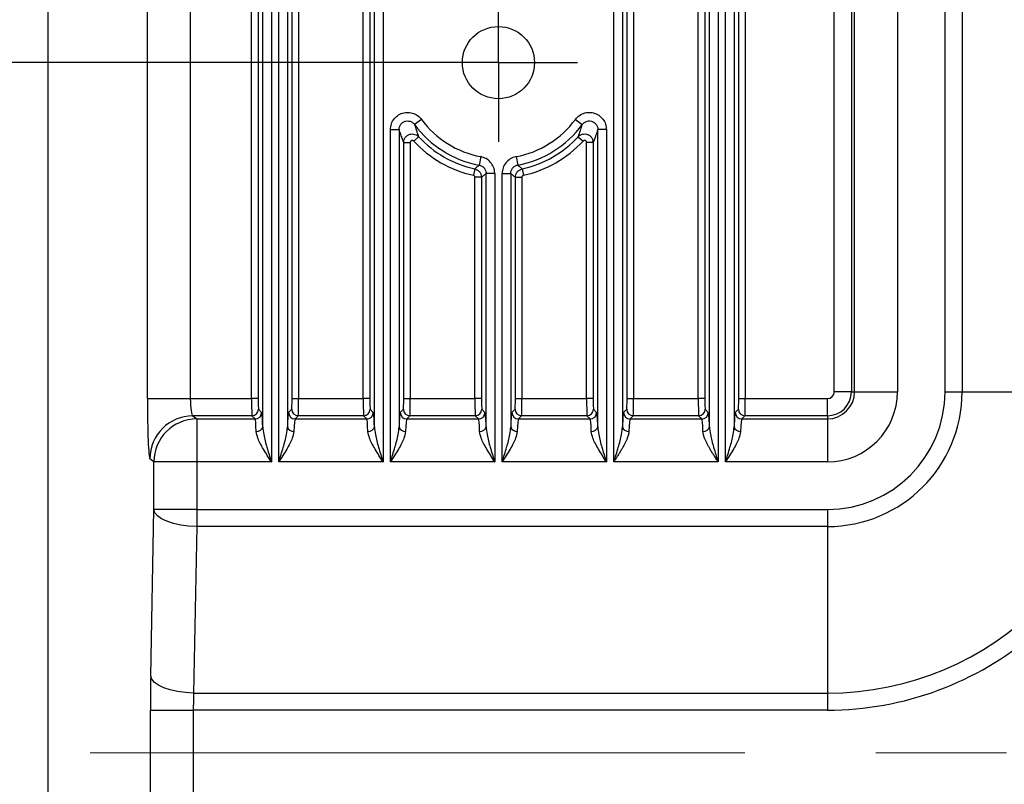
# Model space of a CAD drawing. Header units: millimetres. Extents: x 0 to 1260, y 0 to 891.
# Tile 35 of 56: x 655 to 712, y 329 to 374. Entities that reach past the tile are written whole.
import ezdxf

# ---------------------------------------------------------------- set-up
doc = ezdxf.new("R2010")
doc.units = ezdxf.units.MM
doc.header["$LTSCALE"] = 3
doc.linetypes.add('CENTERX2', pattern=[20.32, 12.7, -2.54, 2.54, -2.54])
doc.layers.add('FORMAT', color=7, linetype='Continuous')
doc.styles.add('SLDTEXTSTYLE0', font='TXT', dxfattribs={"width": 0.605})
doc.dimstyles.new('SLDDIMSTYLE3', dxfattribs={"dimtxt": 7.704956, "dimasz": 9.906, "dimexe": 0, "dimexo": 0.0625, "dimgap": 1.926239, "dimtad": 1, "dimdec": 1, "dimrnd": 1e-09, "dimzin": 12, "dimdsep": 46, "dimtxsty": 'SLDTEXTSTYLE0', "dimsah": 1, "dimcen": 0.09, "dimadec": 0, "dimazin": 3, "dimtfac": 1, "dimtdec": 1, "dimtofl": 0, "dimtmove": 0, "dimatfit": 3, "dimfxl": 1, "dimfrac": 2, "dimtolj": 1, "dimtzin": 12, "dimarcsym": 0})
doc.dimstyles.new('SLDDIMSTYLE9', dxfattribs={"dimtxt": 7.704956, "dimasz": 9.906, "dimexe": 0, "dimexo": 0.0625, "dimgap": 1.926239, "dimtad": 1, "dimdec": 1, "dimrnd": 1e-09, "dimzin": 12, "dimdsep": 46, "dimtxsty": 'SLDTEXTSTYLE0', "dimsah": 1, "dimcen": 0.09, "dimadec": 0, "dimazin": 3, "dimtfac": 1, "dimtofl": 0, "dimtmove": 0, "dimatfit": 3, "dimfxl": 1, "dimfrac": 2, "dimtolj": 1, "dimtzin": 12, "dimarcsym": 0})

# ---------------------------------------------------------------- blocks, each defined once
blk = doc.blocks.new('_D_15')
at = {"layer": 'FORMAT'}
for p, q in [((678.071, 371.32), (623.635, 371.32)), ((626.635, 291.02), (626.635, 371.32)), ((613.039, 344.399), (613.039, 347.045)), ((613.039, 347.045), (624.871, 347.045)), ((624.871, 347.045), (624.871, 344.399)), ((613.039, 317.941), (613.039, 315.295)), ((624.871, 315.295), (624.871, 317.941)), ((613.039, 315.295), (624.871, 315.295)), ((678.071, 291.02), (623.635, 291.02))]:
    blk.add_line(p, q, dxfattribs=at)
for points in [[(626.635, 371.32), (625.111, 361.414), (628.159, 361.414)], [(626.635, 291.02), (628.159, 300.926), (625.111, 300.926)]]:
    blk.add_solid(points, dxfattribs=at)
at = {"layer": 'FORMAT', "char_height": 7.9375, "attachment_point": 1, "rotation": 90, "style": 'SLDTEXTSTYLE0'}
for s, insert in [('3,161', (614.639, 317.941)), ('80,3', (601.043, 320.88))]:
    blk.add_mtext(s, dxfattribs=dict(at, insert=insert))
blk = doc.blocks.new('_D_16')
at = {"layer": 'FORMAT'}
for p, q in [((623.635, 394.42), (593.396, 394.42)), ((596.396, 394.42), (596.396, 267.92)), ((657.691, 394.42), (629.635, 394.42)), ((582.8, 354.903), (582.8, 357.549)), ((582.8, 357.549), (594.632, 357.549)), ((594.632, 357.549), (594.632, 354.903)), ((582.8, 334.324), (582.8, 331.678)), ((594.632, 331.678), (594.632, 334.324)), ((582.8, 331.678), (594.632, 331.678)), ((653.47, 267.92), (593.396, 267.92))]:
    blk.add_line(p, q, dxfattribs=at)
for points in [[(596.396, 394.42), (594.872, 384.514), (597.92, 384.514)], [(596.396, 267.92), (597.92, 277.826), (594.872, 277.826)]]:
    blk.add_solid(points, dxfattribs=at)
at = {"layer": 'FORMAT', "char_height": 7.9375, "attachment_point": 1, "rotation": 90, "style": 'SLDTEXTSTYLE0'}
for s, insert in [('126,5', (570.804, 331.384)), ('4,98', (584.4, 334.324))]:
    blk.add_mtext(s, dxfattribs=dict(at, insert=insert))
blk = doc.blocks.new('SW_CENTERMARKSYMBOL_0')
at = {"layer": 'FORMAT', "color": 0}
for p, q in [((0, 2.5), (0, 4.6)), ((0, 0), (0, 2.5)), ((-2.5, 0), (-4.6, 0)), ((0, 0), (-2.5, 0)), ((0, 0), (0, -2.5)), ((0, 0), (2.5, 0)), ((2.5, 0), (4.6, 0)), ((0, -2.5), (0, -4.6))]:
    blk.add_line(p, q, dxfattribs=at)

msp = doc.modelspace()

# ---------------------------------------------------------------- linework, layer by layer
at = {"color": 7, "linetype": 'Continuous', "lineweight": 25}
for p, q in [((702.217236, 352.169698), (702.217236, 390.414918)), ((674.803393, 351.773783), (674.803393, 390.192382)), ((675.184161, 390.192382), (675.184161, 351.773783)), ((690.15848, 351.773783), (690.15848, 390.192382)), ((690.539248, 390.192382), (690.539248, 351.773783)), ((694.303393, 351.773783), (694.303393, 390.192382)), ((694.684161, 390.192382), (694.684161, 351.773783)), ((696.65848, 351.773783), (696.65848, 390.192382)), ((697.039248, 390.192382), (697.039248, 351.773783)), ((703.216627, 390.267438), (703.216627, 352.169698)), ((703.398988, 352.169698), (703.398988, 390.039434)), ((705.897465, 390.039434), (705.897465, 352.169698)), ((708.665576, 352.169698), (708.665576, 390.039434)), ((709.657783, 390.039434), (709.657783, 352.169698)), ((668.303393, 351.773783), (668.303393, 385.382262)), ((668.684161, 385.382262), (668.684161, 351.773783)), ((670.65848, 351.773783), (670.65848, 385.382262)), ((671.039248, 385.382262), (671.039248, 351.773783)), ((675.454788, 350.137136), (675.454788, 385.576156)), ((675.954484, 385.576156), (675.954484, 348.093554)), ((689.388158, 348.093554), (689.388158, 385.576156)), ((689.887853, 385.576156), (689.887853, 350.137136)), ((694.954788, 350.137136), (694.954788, 385.576156)), ((695.454484, 385.576156), (695.454484, 348.093554)), ((695.888158, 348.093554), (695.888158, 385.576156)), ((696.387853, 385.576156), (696.387853, 350.137136)), ((662.23848, 351.773783), (662.23848, 382.331519)), ((664.7361, 382.331519), (664.7361, 351.773783)), ((668.954788, 350.137136), (668.954788, 380.766035)), ((669.454484, 380.766035), (669.454484, 348.093554)), ((669.888158, 348.093554), (669.888158, 380.766035)), ((670.387853, 380.766035), (670.387853, 350.137136)), ((656.470474, 282.224746), (656.470474, 379.82465)), ((678.191747, 368.014687), (677.789648, 367.71802)), ((687.150894, 368.014687), (687.552993, 367.71802)), ((676.388158, 348.093554), (676.388158, 367.421352)), ((676.388158, 367.421352), (676.887853, 367.421352)), ((676.887853, 367.421352), (676.887853, 350.137136)), ((688.954484, 367.421352), (688.454788, 367.421352)), ((688.454788, 350.137136), (688.454788, 367.421352)), ((688.954484, 367.421352), (688.954484, 348.093554)), ((678.024579, 367.01071), (677.74538, 366.751804)), ((687.318062, 367.01071), (687.597262, 366.751804)), ((677.15848, 351.773783), (677.15848, 366.670939)), ((677.15848, 366.670939), (677.539248, 366.670939)), ((677.539248, 366.670939), (677.539248, 351.773783)), ((688.184161, 366.670939), (687.803393, 366.670939)), ((687.803393, 351.773783), (687.803393, 366.670939)), ((688.184161, 366.670939), (688.184161, 351.773783)), ((681.640205, 365.849188), (681.547649, 365.35814)), ((683.702437, 365.849188), (683.794992, 365.35814)), ((681.293138, 365.134215), (681.21033, 364.76256)), ((684.049504, 365.134215), (684.132312, 364.76256)), ((681.684161, 364.646479), (681.303393, 364.646479)), ((681.303393, 351.773783), (681.303393, 364.646479)), ((681.684161, 364.646479), (681.684161, 351.773783)), ((682.454484, 364.867091), (681.954788, 364.867091)), ((681.954788, 350.137136), (681.954788, 364.867091)), ((682.454484, 364.867091), (682.454484, 348.093554)), ((682.888158, 348.093554), (682.888158, 364.867091)), ((682.888158, 364.867091), (683.387853, 364.867091)), ((683.387853, 364.867091), (683.387853, 350.137136)), ((683.65848, 351.773783), (683.65848, 364.646479)), ((683.65848, 364.646479), (684.039248, 364.646479)), ((684.039248, 364.646479), (684.039248, 351.773783)), ((703.216627, 352.169698), (702.217236, 352.169698)), ((703.216627, 352.169698), (703.398988, 352.169698)), ((703.398988, 352.169698), (705.897465, 352.169698)), ((708.665576, 352.169698), (709.657783, 352.169698)), ((709.657783, 352.169698), (719.346462, 352.169698)), ((662.23848, 351.773783), (664.7361, 351.773783)), ((664.7361, 351.773783), (668.303393, 351.773783)), ((668.684161, 351.773783), (668.303393, 351.773783)), ((670.65848, 351.773783), (671.039248, 351.773783)), ((671.039248, 351.773783), (674.803393, 351.773783)), ((675.184161, 351.773783), (674.803393, 351.773783)), ((677.15848, 351.773783), (677.539248, 351.773783)), ((677.539248, 351.773783), (681.303393, 351.773783)), ((681.684161, 351.773783), (681.303393, 351.773783)), ((683.65848, 351.773783), (684.039248, 351.773783)), ((684.039248, 351.773783), (687.803393, 351.773783)), ((688.184161, 351.773783), (687.803393, 351.773783)), ((690.15848, 351.773783), (690.539248, 351.773783)), ((690.539248, 351.773783), (694.303393, 351.773783)), ((694.684161, 351.773783), (694.303393, 351.773783)), ((696.65848, 351.773783), (697.039248, 351.773783)), ((697.039248, 351.773783), (701.821321, 351.773783)), ((701.821321, 350.774392), (701.821321, 351.773783)), ((664.883581, 350.774392), (665.111585, 350.592031)), ((668.324255, 350.774392), (664.883581, 350.774392)), ((668.506616, 350.592031), (668.324255, 350.774392)), ((668.705023, 351.15516), (668.887384, 350.972798)), ((670.455257, 350.972798), (670.637619, 351.15516)), ((671.018386, 350.774392), (670.836025, 350.592031)), ((674.824255, 350.774392), (671.018386, 350.774392)), ((675.006616, 350.592031), (674.824255, 350.774392)), ((675.205023, 351.15516), (675.387384, 350.972798)), ((676.955257, 350.972798), (677.137619, 351.15516)), ((677.518386, 350.774392), (677.336025, 350.592031)), ((681.324255, 350.774392), (677.518386, 350.774392)), ((681.506616, 350.592031), (681.324255, 350.774392)), ((681.705023, 351.15516), (681.887384, 350.972798)), ((683.455257, 350.972798), (683.637619, 351.15516)), ((684.018386, 350.774392), (683.836025, 350.592031)), ((687.824255, 350.774392), (684.018386, 350.774392)), ((688.006616, 350.592031), (687.824255, 350.774392)), ((688.205023, 351.15516), (688.387384, 350.972798)), ((689.955257, 350.972798), (690.137619, 351.15516)), ((690.518386, 350.774392), (690.336025, 350.592031)), ((694.324255, 350.774392), (690.518386, 350.774392)), ((694.506616, 350.592031), (694.324255, 350.774392)), ((694.705023, 351.15516), (694.887384, 350.972798)), ((696.455257, 350.972798), (696.637619, 351.15516)), ((697.018386, 350.774392), (696.836025, 350.592031)), ((701.821321, 350.774392), (697.018386, 350.774392)), ((701.821321, 350.774392), (701.821321, 350.592031)), ((665.111585, 350.592031), (665.111585, 348.093554)), ((665.111585, 350.592031), (668.506616, 350.592031)), ((670.836025, 350.592031), (675.006616, 350.592031)), ((677.336025, 350.592031), (681.506616, 350.592031)), ((683.836025, 350.592031), (688.006616, 350.592031)), ((690.336025, 350.592031), (694.506616, 350.592031)), ((696.836025, 350.592031), (701.821321, 350.592031)), ((701.821321, 350.592031), (701.821321, 348.093554)), ((662.613964, 348.093554), (662.38596, 348.275915)), ((665.111585, 348.093554), (662.613964, 348.093554)), ((662.613964, 345.325443), (662.613964, 348.093554)), ((665.111585, 348.093554), (665.111585, 345.325443)), ((669.454484, 348.093554), (665.111585, 348.093554)), ((675.954484, 348.093554), (669.888158, 348.093554)), ((682.454484, 348.093554), (676.388158, 348.093554)), ((688.954484, 348.093554), (682.888158, 348.093554)), ((695.454484, 348.093554), (689.388158, 348.093554)), ((701.821321, 348.093554), (695.888158, 348.093554)), ((662.431053, 335.636764), (662.613964, 345.325443)), ((665.111585, 345.325443), (662.613964, 345.325443)), ((665.111585, 345.325443), (701.821321, 345.325443)), ((665.111585, 345.325443), (665.111585, 344.333235)), ((701.821321, 345.325443), (701.821321, 344.333235)), ((665.111585, 344.333235), (664.928674, 334.644557)), ((701.821321, 344.333235), (665.111585, 344.333235)), ((701.821321, 344.333235), (701.821321, 334.644557)), ((664.928674, 334.644557), (701.821321, 334.644557)), ((701.821321, 334.644557), (701.821321, 333.652349)), ((662.413124, 328.687047), (662.413124, 333.652349)), ((662.413124, 333.652349), (664.910744, 333.652349)), ((701.821321, 333.652349), (664.910744, 333.652349)), ((664.910744, 333.652349), (664.910744, 328.687047))]:
    msp.add_line(p, q, dxfattribs=at)
at = {"color": 7, "linetype": 'Continuous', "lineweight": 25, "flags": 128}
for points in [[(665.111585, 344.333235), (664.636211, 344.358905), (664.178188, 344.419853), (663.754235, 344.513856), (663.379827, 344.637483), (663.068629, 344.786221), (662.832001, 344.954641), (662.678579, 345.136595), (662.613964, 345.325443)], [(664.928674, 334.644557), (664.4533, 334.670226), (663.995277, 334.731174), (663.571325, 334.825177), (663.196916, 334.948804), (662.885718, 335.097542), (662.64909, 335.265962), (662.495668, 335.447916), (662.431053, 335.636764)]]:
    msp.add_lwpolyline(points, dxfattribs=at)
at = {"color": 7, "linetype": 'Continuous', "lineweight": 25}
msp.add_circle((682.671321, 371.319698), 2.1, dxfattribs=at)
for centre, radius, start, end in [((682.671321, 371.319698), 5.566837, 216.41975606, 259.32576466), ((682.671321, 371.319698), 5.566837, 280.67423534, 323.58024394), ((682.671321, 371.319698), 6.066532, 216.41975606, 259.32576466), ((682.671321, 371.319698), 6.066532, 280.67423534, 323.58024394), ((682.671321, 371.319698), 6.33716, 222.84018933, 257.43914421), ((682.671321, 371.319698), 6.33716, 282.56085579, 317.15981067), ((682.671321, 371.319698), 6.717927, 222.84018933, 257.43914421), ((682.671321, 371.319698), 6.717927, 282.56085579, 317.15981067), ((701.821321, 352.169698), 4.076144, 270, 0), ((701.821321, 352.169698), 6.844255, 270, 0), ((701.821321, 352.169698), 1.577667, 270, 0), ((701.821321, 352.169698), 7.836462, 270, 0), ((701.821321, 352.169698), 17.525141, 270, 0), ((701.821321, 352.169698), 1.395306, 270, 0), ((701.821321, 352.169698), 0.395915, 270, 0), ((664.888469, 348.271885), 2.502512, 90.11191443, 179.90773075), ((668.323711, 351.155704), 0.381312, 270.08169188, 359.91830812), ((668.506073, 350.973342), 0.381312, 270.08169188, 359.91830812), ((670.836569, 350.973342), 0.381312, 180.08169188, 269.91830812), ((671.01893, 351.155704), 0.381312, 180.08169188, 269.91830812), ((674.823711, 351.155704), 0.381312, 270.08169188, 359.91830812), ((675.006073, 350.973342), 0.381312, 270.08169188, 359.91830812), ((677.336569, 350.973342), 0.381312, 180.08169188, 269.91830812), ((677.51893, 351.155704), 0.381312, 180.08169188, 269.91830812), ((681.323711, 351.155704), 0.381312, 270.08169188, 359.91830812), ((681.506073, 350.973342), 0.381312, 270.08169188, 359.91830812), ((683.836569, 350.973342), 0.381312, 180.08169188, 269.91830812), ((684.01893, 351.155704), 0.381312, 180.08169188, 269.91830812), ((687.823711, 351.155704), 0.381312, 270.08169188, 359.91830812), ((688.006073, 350.973342), 0.381312, 270.08169188, 359.91830812), ((690.336569, 350.973342), 0.381312, 180.08169188, 269.91830812), ((690.51893, 351.155704), 0.381312, 180.08169188, 269.91830812), ((694.323711, 351.155704), 0.381312, 270.08169188, 359.91830812), ((694.506073, 350.973342), 0.381312, 270.08169188, 359.91830812), ((696.836569, 350.973342), 0.381312, 180.08169188, 269.91830812), ((697.01893, 351.155704), 0.381312, 180.08169188, 269.91830812), ((665.116473, 348.089523), 2.502512, 90.11191443, 179.90773075), ((668.612852, 350.215534), 0.350808, 263.64478803, 347.08668524), ((670.729789, 350.215534), 0.350808, 192.91331476, 276.35521197), ((675.112852, 350.215534), 0.350808, 263.64478803, 347.08668524), ((677.229789, 350.215534), 0.350808, 192.91331476, 276.35521197), ((681.612852, 350.215534), 0.350808, 263.64478803, 347.08668524), ((683.729789, 350.215534), 0.350808, 192.91331476, 276.35521197), ((688.112852, 350.215534), 0.350808, 263.64478803, 347.08668524), ((690.229789, 350.215534), 0.350808, 192.91331476, 276.35521197), ((694.612852, 350.215534), 0.350808, 263.64478803, 347.08668524), ((696.729789, 350.215534), 0.350808, 192.91331476, 276.35521197), ((701.821321, 352.169698), 18.517349, 270, 310.6847634)]:
    msp.add_arc(centre, radius, start, end, dxfattribs=at)
for centre, major_axis, ratio, start_param, end_param in [((662.391293, 351.773783), (0, 3.5), 0.043660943, 1.570796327, 3.106686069), ((664.888914, 351.773783), (0, 1), 0.1528133, 1.570796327, 3.106686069), ((668.325009, 351.773783), (0, 1), 0.021615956, 1.570796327, 3.106686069), ((668.705777, 351.773783), (0, 0.619), 0.034920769, 1.570796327, 3.106686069), ((670.636864, 351.773783), (0, 0.619), 0.034920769, 3.176499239, 4.71238898), ((671.017632, 351.773783), (0, 1), 0.021615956, 3.176499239, 4.71238898), ((674.825009, 351.773783), (0, 1), 0.021615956, 1.570796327, 3.106686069), ((675.205777, 351.773783), (0, 0.619), 0.034920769, 1.570796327, 3.106686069), ((677.136864, 351.773783), (0, 0.619), 0.034920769, 3.176499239, 4.71238898), ((677.517632, 351.773783), (0, 1), 0.021615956, 3.176499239, 4.71238898), ((681.325009, 351.773783), (0, 1), 0.021615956, 1.570796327, 3.106686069), ((681.705777, 351.773783), (0, 0.619), 0.034920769, 1.570796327, 3.106686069), ((683.636864, 351.773783), (0, 0.619), 0.034920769, 3.176499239, 4.71238898), ((684.017632, 351.773783), (0, 1), 0.021615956, 3.176499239, 4.71238898), ((687.825009, 351.773783), (0, 1), 0.021615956, 1.570796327, 3.106686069), ((688.205777, 351.773783), (0, 0.619), 0.034920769, 1.570796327, 3.106686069), ((690.136864, 351.773783), (0, 0.619), 0.034920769, 3.176499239, 4.71238898), ((690.517632, 351.773783), (0, 1), 0.021615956, 3.176499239, 4.71238898), ((694.325009, 351.773783), (0, 1), 0.021615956, 1.570796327, 3.106686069), ((694.705777, 351.773783), (0, 0.619), 0.034920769, 1.570796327, 3.106686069), ((696.636864, 351.773783), (0, 0.619), 0.034920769, 3.176499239, 4.71238898), ((697.017632, 351.773783), (0, 1), 0.021615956, 3.176499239, 4.71238898), ((668.883873, 348.093554), (0, 2.881), 0.034920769, 5.500937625, 6.248278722), ((670.458768, 348.093554), (0, 2.881), 0.034920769, 0.034906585, 0.782247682), ((675.383873, 348.093554), (0, 2.881), 0.034920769, 5.500937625, 6.248278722), ((676.958768, 348.093554), (0, 2.881), 0.034920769, 0.034906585, 0.782247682), ((681.883873, 348.093554), (0, 2.881), 0.034920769, 5.500937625, 6.248278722), ((683.458768, 348.093554), (0, 2.881), 0.034920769, 0.034906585, 0.782247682), ((688.383873, 348.093554), (0, 2.881), 0.034920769, 5.500937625, 6.248278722), ((689.958768, 348.093554), (0, 2.881), 0.034920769, 0.034906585, 0.782247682), ((694.883873, 348.093554), (0, 2.881), 0.034920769, 5.500937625, 6.248278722), ((696.458768, 348.093554), (0, 2.881), 0.034920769, 0.034906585, 0.782247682), ((668.503105, 348.093554), (0, 2.5), 0.040242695, 5.500937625, 6.248278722), ((670.839536, 348.093554), (0, 2.5), 0.040242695, 0.034906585, 0.782247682), ((675.003105, 348.093554), (0, 2.5), 0.040242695, 5.500937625, 6.248278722), ((677.339536, 348.093554), (0, 2.5), 0.040242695, 0.034906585, 0.782247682), ((681.503105, 348.093554), (0, 2.5), 0.040242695, 5.500937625, 6.248278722), ((683.839536, 348.093554), (0, 2.5), 0.040242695, 0.034906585, 0.782247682), ((688.003105, 348.093554), (0, 2.5), 0.040242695, 5.500937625, 6.248278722), ((690.339536, 348.093554), (0, 2.5), 0.040242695, 0.034906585, 0.782247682), ((694.503105, 348.093554), (0, 2.5), 0.040242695, 5.500937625, 6.248278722), ((696.839536, 348.093554), (0, 2.5), 0.040242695, 0.034906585, 0.782247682), ((662.631428, 333.652349), (0, 5), 0.043660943, 1.162677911, 1.570796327), ((665.129049, 333.652349), (0, 2.5), 0.087321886, 1.162677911, 1.570796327)]:
    msp.add_ellipse(centre, major_axis=major_axis, ratio=ratio, start_param=start_param, end_param=end_param, dxfattribs=at)
for points, knots in [([(676.388158, 367.421352), (676.399242, 367.534561), (676.421411, 367.760996), (676.594637, 368.062033), (676.849492, 368.289704), (677.166192, 368.418431), (677.506522, 368.435105), (677.832447, 368.337805), (678.060185, 368.177545), (678.161165, 368.052544), (678.191747, 368.014687)], [0, 0, 0, 0, 0.135382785, 0.270788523, 0.405609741, 0.539673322, 0.673347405, 0.807166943, 0.941600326, 1, 1, 1, 1]), ([(676.887853, 367.421352), (676.893161, 367.478502), (676.903749, 367.592484), (676.989711, 367.744511), (677.116983, 367.859415), (677.275608, 367.924082), (677.44626, 367.9318), (677.609666, 367.881809), (677.723649, 367.800409), (677.774277, 367.737208), (677.789648, 367.71802)], [0, 0, 0, 0, 0.136371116, 0.271980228, 0.406252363, 0.53939197, 0.672306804, 0.805990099, 0.941094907, 1, 1, 1, 1]), ([(687.150894, 368.014687), (687.227025, 368.099205), (687.379299, 368.268254), (687.697417, 368.407652), (688.037662, 368.439549), (688.368929, 368.355109), (688.652688, 368.166474), (688.857192, 367.894677), (688.945305, 367.63051), (688.95235, 367.46997), (688.954484, 367.421352)], [0, 0, 0, 0, 0.1353835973, 0.2707902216, 0.4056105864, 0.539672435, 0.6733460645, 0.8071669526, 0.9416018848, 1, 1, 1, 1]), ([(687.552993, 367.71802), (687.591195, 367.760857), (687.667384, 367.846292), (687.826815, 367.917595), (687.997448, 367.934493), (688.163482, 367.892352), (688.305383, 367.797245), (688.407196, 367.660005), (688.450593, 367.526832), (688.453811, 367.445918), (688.454788, 367.421352)], [0, 0, 0, 0, 0.136375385, 0.271985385, 0.406255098, 0.539392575, 0.6723083, 0.80599393, 0.941098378, 1, 1, 1, 1]), ([(677.15848, 366.670939), (677.109995, 366.796713), (677.019732, 367.030864), (676.92958, 367.2978), (676.887853, 367.421352)], [0, 0, 0, 0, 0.5371488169, 1, 1, 1, 1]), ([(677.789648, 367.71802), (677.825701, 367.601903), (677.9036, 367.351014), (677.982302, 367.129632), (678.024579, 367.01071)], [0, 0, 0, 0, 0.462818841, 1, 1, 1, 1]), ([(687.318062, 367.01071), (687.360406, 367.129823), (687.439108, 367.351212), (687.517006, 367.602111), (687.552993, 367.71802)], [0, 0, 0, 0, 0.5380286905, 1, 1, 1, 1]), ([(688.454788, 367.421352), (688.413138, 367.298021), (688.322986, 367.031073), (688.232722, 366.796915), (688.184161, 366.670939)], [0, 0, 0, 0, 0.462003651, 1, 1, 1, 1]), ([(677.15848, 366.670939), (677.165232, 366.732392), (677.178124, 366.849733), (677.27198, 367.000403), (677.401786, 367.10951), (677.561931, 367.16982), (677.732258, 367.173317), (677.8975, 367.122728), (677.982241, 367.04803), (678.024579, 367.01071)], [0, 0, 0, 0, 0.154433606, 0.294877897, 0.435308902, 0.576035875, 0.717240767, 0.858728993, 1, 1, 1, 1]), ([(677.74538, 366.751804), (677.735277, 366.760762), (677.71507, 366.77868), (677.675677, 366.7909), (677.635088, 366.790164), (677.596954, 366.775807), (677.566083, 366.749742), (677.543817, 366.713704), (677.540819, 366.685645), (677.539248, 366.670939)], [0, 0, 0, 0, 0.141499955, 0.283018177, 0.424079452, 0.564591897, 0.704869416, 0.845325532, 1, 1, 1, 1]), ([(687.318062, 367.01071), (687.364799, 367.05118), (687.454039, 367.128454), (687.625307, 367.175115), (687.794676, 367.166856), (687.953111, 367.102186), (688.080382, 366.988937), (688.167148, 366.839484), (688.178493, 366.727092), (688.184161, 366.670939)], [0, 0, 0, 0, 0.15443361, 0.29487784, 0.435308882, 0.576035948, 0.717240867, 0.858729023, 1, 1, 1, 1]), ([(687.803393, 366.670939), (687.802076, 366.684377), (687.799443, 366.711255), (687.778867, 366.747001), (687.748605, 366.77406), (687.710881, 366.789462), (687.670521, 366.79134), (687.629691, 366.780055), (687.608413, 366.761519), (687.597262, 366.751804)], [0, 0, 0, 0, 0.141499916, 0.283018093, 0.424079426, 0.564591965, 0.704869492, 0.84532552, 1, 1, 1, 1]), ([(682.454484, 364.867091), (682.454351, 364.878796), (682.452956, 365.002292), (682.403635, 365.238289), (682.227564, 365.529406), (681.965414, 365.754187), (681.748607, 365.817522), (681.640205, 365.849188)], [0, 0, 0, 0, 0.025503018, 0.269061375, 0.512632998, 0.756319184, 1, 1, 1, 1]), ([(683.702437, 365.849188), (683.690958, 365.84689), (683.569858, 365.822645), (683.34708, 365.730465), (683.093613, 365.503519), (682.921278, 365.20427), (682.899198, 364.979483), (682.888158, 364.867091)], [0, 0, 0, 0, 0.025503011, 0.269061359, 0.512632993, 0.756319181, 1, 1, 1, 1]), ([(681.293138, 365.134215), (681.336407, 365.171761), (681.421406, 365.245517), (681.506079, 365.321055), (681.547649, 365.35814)], [0, 0, 0, 0, 0.509053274, 1, 1, 1, 1]), ([(681.293138, 365.134215), (681.347135, 365.116431), (681.454791, 365.080975), (681.581169, 364.963863), (681.667516, 364.815172), (681.678613, 364.702706), (681.684161, 364.646479)], [0, 0, 0, 0, 0.251136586, 0.500702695, 0.750378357, 1, 1, 1, 1]), ([(681.547649, 365.35814), (681.601955, 365.342352), (681.710533, 365.310786), (681.840777, 365.198443), (681.93551, 365.047662), (681.948154, 364.929228), (681.954788, 364.867091)], [0, 0, 0, 0, 0.243862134, 0.487567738, 0.73115011, 1, 1, 1, 1]), ([(683.387853, 364.867091), (683.393309, 364.923382), (683.404217, 365.035928), (683.490492, 365.184726), (683.621117, 365.305749), (683.73516, 365.340111), (683.794992, 365.35814)], [0, 0, 0, 0, 0.2438621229, 0.4875677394, 0.7311501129, 1, 1, 1, 1]), ([(683.65848, 364.646479), (683.664095, 364.703051), (683.67529, 364.815842), (683.762115, 364.964664), (683.888468, 365.081281), (683.995829, 365.116571), (684.049504, 365.134215)], [0, 0, 0, 0, 0.251136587, 0.500702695, 0.750378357, 1, 1, 1, 1]), ([(683.794992, 365.35814), (683.836562, 365.321055), (683.921235, 365.245517), (684.006234, 365.17176), (684.049504, 365.134215)], [0, 0, 0, 0, 0.4909473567, 1, 1, 1, 1]), ([(681.303393, 364.646479), (681.302082, 364.659868), (681.299459, 364.686645), (681.278915, 364.722044), (681.248825, 364.749913), (681.223189, 364.758335), (681.21033, 364.76256)], [0, 0, 0, 0, 0.2496461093, 0.4992974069, 0.7488390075, 1, 1, 1, 1]), ([(681.954788, 364.867091), (681.910501, 364.83053), (681.820293, 364.756061), (681.730083, 364.683445), (681.684161, 364.646479)], [0, 0, 0, 0, 0.490947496, 1, 1, 1, 1]), ([(683.65848, 364.646479), (683.612559, 364.683445), (683.522349, 364.756061), (683.432141, 364.83053), (683.387853, 364.867091)], [0, 0, 0, 0, 0.509051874, 1, 1, 1, 1]), ([(684.132312, 364.76256), (684.119529, 364.758369), (684.093963, 364.749985), (684.063879, 364.722235), (684.043221, 364.686804), (684.040575, 364.65995), (684.039248, 364.646479)], [0, 0, 0, 0, 0.249646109, 0.499297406, 0.748839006, 1, 1, 1, 1]), ([(669.454484, 348.093554), (669.452691, 348.096366), (669.295956, 348.342304), (669.003017, 348.808524), (668.660305, 349.414178), (668.598563, 349.738115), (668.57402, 349.866881)], [0, 0, 0, 0, 0.004600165, 0.402265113, 0.762398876, 1, 1, 1, 1]), ([(668.954788, 350.137136), (668.969075, 349.987532), (669.005842, 349.602525), (669.199596, 348.915013), (669.364423, 348.380497), (669.453408, 348.096982), (669.454484, 348.093554)], [0, 0, 0, 0, 0.229921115, 0.591702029, 0.995062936, 1, 1, 1, 1]), ([(669.888158, 348.093554), (669.889234, 348.096982), (669.978218, 348.380497), (670.143045, 348.915013), (670.336799, 349.602525), (670.373566, 349.987532), (670.387853, 350.137136)], [0, 0, 0, 0, 0.004937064, 0.408297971, 0.770078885, 1, 1, 1, 1]), ([(670.768621, 349.866881), (670.744078, 349.738115), (670.682336, 349.414178), (670.339625, 348.808524), (670.046686, 348.342304), (669.88995, 348.096366), (669.888158, 348.093554)], [0, 0, 0, 0, 0.237601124, 0.597734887, 0.995399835, 1, 1, 1, 1]), ([(675.954484, 348.093554), (675.952691, 348.096366), (675.795956, 348.342304), (675.503017, 348.808524), (675.160305, 349.414178), (675.098563, 349.738115), (675.07402, 349.866881)], [0, 0, 0, 0, 0.004600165, 0.402265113, 0.762398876, 1, 1, 1, 1]), ([(675.454788, 350.137136), (675.469075, 349.987532), (675.505842, 349.602525), (675.699596, 348.915013), (675.864423, 348.380497), (675.953408, 348.096982), (675.954484, 348.093554)], [0, 0, 0, 0, 0.229921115, 0.591702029, 0.995062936, 1, 1, 1, 1]), ([(676.388158, 348.093554), (676.389234, 348.096982), (676.478218, 348.380497), (676.643045, 348.915013), (676.836799, 349.602525), (676.873566, 349.987532), (676.887853, 350.137136)], [0, 0, 0, 0, 0.004937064, 0.408297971, 0.770078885, 1, 1, 1, 1]), ([(677.268621, 349.866881), (677.244078, 349.738115), (677.182336, 349.414178), (676.839625, 348.808524), (676.546686, 348.342304), (676.38995, 348.096366), (676.388158, 348.093554)], [0, 0, 0, 0, 0.237601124, 0.597734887, 0.995399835, 1, 1, 1, 1]), ([(682.454484, 348.093554), (682.452691, 348.096366), (682.295956, 348.342304), (682.003017, 348.808524), (681.660305, 349.414178), (681.598563, 349.738115), (681.57402, 349.866881)], [0, 0, 0, 0, 0.004600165, 0.402265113, 0.762398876, 1, 1, 1, 1]), ([(681.954788, 350.137136), (681.969075, 349.987532), (682.005842, 349.602525), (682.199596, 348.915013), (682.364423, 348.380497), (682.453408, 348.096982), (682.454484, 348.093554)], [0, 0, 0, 0, 0.229921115, 0.591702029, 0.995062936, 1, 1, 1, 1]), ([(682.888158, 348.093554), (682.889234, 348.096982), (682.978218, 348.380497), (683.143045, 348.915013), (683.336799, 349.602525), (683.373566, 349.987532), (683.387853, 350.137136)], [0, 0, 0, 0, 0.004937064, 0.408297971, 0.770078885, 1, 1, 1, 1]), ([(683.768621, 349.866881), (683.744078, 349.738115), (683.682336, 349.414178), (683.339625, 348.808524), (683.046686, 348.342304), (682.88995, 348.096366), (682.888158, 348.093554)], [0, 0, 0, 0, 0.237601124, 0.597734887, 0.995399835, 1, 1, 1, 1]), ([(688.954484, 348.093554), (688.952691, 348.096366), (688.795956, 348.342304), (688.503017, 348.808524), (688.160305, 349.414178), (688.098563, 349.738115), (688.07402, 349.866881)], [0, 0, 0, 0, 0.004600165, 0.402265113, 0.762398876, 1, 1, 1, 1]), ([(688.454788, 350.137136), (688.469075, 349.987532), (688.505842, 349.602525), (688.699596, 348.915013), (688.864423, 348.380497), (688.953408, 348.096982), (688.954484, 348.093554)], [0, 0, 0, 0, 0.229921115, 0.591702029, 0.995062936, 1, 1, 1, 1]), ([(689.388158, 348.093554), (689.389234, 348.096982), (689.478218, 348.380497), (689.643045, 348.915013), (689.836799, 349.602525), (689.873566, 349.987532), (689.887853, 350.137136)], [0, 0, 0, 0, 0.004937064, 0.408297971, 0.770078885, 1, 1, 1, 1]), ([(690.268621, 349.866881), (690.266195, 349.836593), (690.258814, 349.744439), (690.223001, 349.611872), (690.1676, 349.458719), (690.10755, 349.319585), (690.029222, 349.160172), (689.941514, 348.996983), (689.844226, 348.826982), (689.739001, 348.651328), (689.626758, 348.469826), (689.511129, 348.286548), (689.430992, 348.160769), (689.38995, 348.096366), (689.388158, 348.093554)], [0, 0, 0, 0, 0.058220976, 0.177141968, 0.23777796, 0.326219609, 0.415410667, 0.506508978, 0.598113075, 0.696352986, 0.795048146, 0.895031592, 0.995416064, 1, 1, 1, 1]), ([(695.454484, 348.093554), (695.452691, 348.096366), (695.412457, 348.159501), (695.333633, 348.28322), (695.218783, 348.465197), (695.105664, 348.64798), (695.000194, 348.823956), (694.90374, 348.992381), (694.816748, 349.153756), (694.737161, 349.314959), (694.676236, 349.455665), (694.62051, 349.609285), (694.584207, 349.741994), (694.576594, 349.835335), (694.57402, 349.866881)], [0, 0, 0, 0, 0.0045839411, 0.10290237, 0.2015964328, 0.3015124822, 0.4018871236, 0.4906410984, 0.5798310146, 0.6706585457, 0.7622212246, 0.8206812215, 0.9393954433, 1, 1, 1, 1]), ([(694.954788, 350.137136), (694.969075, 349.987532), (695.005842, 349.602525), (695.199596, 348.915013), (695.364423, 348.380497), (695.453408, 348.096982), (695.454484, 348.093554)], [0, 0, 0, 0, 0.229921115, 0.591702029, 0.995062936, 1, 1, 1, 1]), ([(695.888158, 348.093554), (695.889234, 348.096982), (695.978218, 348.380497), (696.143045, 348.915013), (696.336799, 349.602525), (696.373566, 349.987532), (696.387853, 350.137136)], [0, 0, 0, 0, 0.004937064, 0.408297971, 0.770078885, 1, 1, 1, 1]), ([(696.768621, 349.866881), (696.744078, 349.738115), (696.682336, 349.414178), (696.339625, 348.808524), (696.046686, 348.342304), (695.88995, 348.096366), (695.888158, 348.093554)], [0, 0, 0, 0, 0.237601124, 0.597734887, 0.995399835, 1, 1, 1, 1])]:
    msp.add_open_spline(points, degree=3, knots=knots, dxfattribs=at)
at = {"layer": 'FORMAT', "linetype": 'CENTERX2', "lineweight": 18}
msp.add_line((658.910744, 331.169698), (786.658852, 331.169698), dxfattribs=at)

# ---------------------------------------------------------------- block references
at = {"layer": 'FORMAT'}
msp.add_blockref('SW_CENTERMARKSYMBOL_0', (682.671321, 371.319698), dxfattribs=at)

# ---------------------------------------------------------------- dimensions: what is measured, and where the dimension line sits
for base, p1, p2, dimstyle, picture, middle in [((596.396303, 267.919698), (657.691321, 394.419698), (657.691321, 267.919698), 'SLDDIMSTYLE3', '_D_16', (596.396303, 344.613536)), ((626.635249, 371.319698), (678.071321, 291.019698), (678.071321, 371.319698), 'SLDDIMSTYLE9', '_D_15', (626.635249, 331.169698))]:
    dim = msp.add_linear_dim(base=base, p1=p1, p2=p2, angle=90, dimstyle=dimstyle, dxfattribs=at)
    dim.commit()
    dim.dimension.update_dxf_attribs({"geometry": picture, "text_midpoint": middle, "dimtype": 160})

doc.saveas('drawing.dxf')
